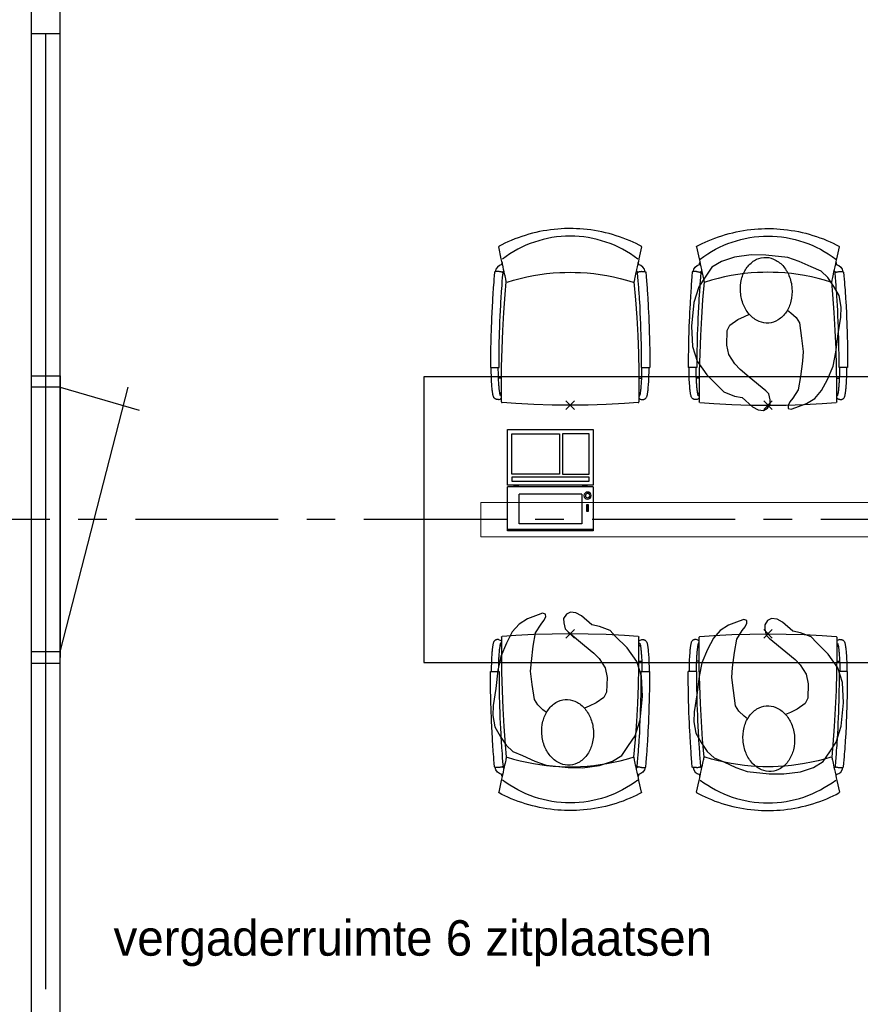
# Model space of a CAD drawing. Header units: millimetres. Extents: x 45699 to 251499, y 244 to 86446.
# Tile 211 of 240: x 235528 to 238472, y 60903 to 64350. Entities that reach past the tile are written whole.
import ezdxf

# ---------------------------------------------------------------- set-up
doc = ezdxf.new("R2010")
doc.units = ezdxf.units.MM
doc.header["$LTSCALE"] = 400
doc.header["$PDMODE"] = 3
doc.header["$PDSIZE"] = 15
doc.linetypes.add('CENTER', pattern=[2, 1.25, -0.25, 0.25, -0.25])
for name, color, linetype in [('co2-1-n-1-0-8_ip0', 7, 'Continuous'), ('inr', 4, 'Continuous'), ('plat', 5, 'Continuous'), ('stramien', 1, 'CENTER'), ('symbol', 1, 'Continuous'), ('verlichting', 2, 'Continuous')]:
    doc.layers.add(name, color=color, linetype=linetype)
doc.styles.add('s100', font='stylu.ttf', dxfattribs={"height": 100})

# ---------------------------------------------------------------- blocks, each defined once
blk = doc.blocks.new('co2-1-n-1-0-8_b2')
for p, q in [((-251.5, -20.3), (-255.8, -20.3)), ((251.5, -20.3), (255.8, -20.3)), ((-249.1, -132.2), (-279.1, -131.7)), ((-251.6, -131.7), (-251.6, -132.2)), ((251.6, -131.7), (251.6, -132.2)), ((-220.5, -431.4), (-220.7, -431.4)), ((220.7, -431.4), (220.5, -431.4)), ((-231.5, -468.8), (-234.2, -468.3)), ((234.4, -468), (231.4, -468.6)), ((-250, -554.2), (-241.1, -513.2)), ((-239.3, -492.8), (-236.8, -493.3)), ((236.7, -493), (239.1, -492.6)), ((241.1, -513.2), (250, -554.2))]:
    blk.add_line(p, q)
at = {"flags": 128}
for points in [[(-238.5, -9.5), (-189.8, -6), (-126.6, -2.7), (-63.3, -0.7), (0, 0)], [(0, 0), (63.3, -0.7), (126.6, -2.7), (189.8, -6), (238.5, -9.5)], [(-255.8, -20.3), (-257.1, -20.4), (-258.3, -20.7), (-259.5, -21.1), (-260.7, -21.6), (-261.9, -22.1), (-263, -22.8), (-264.1, -23.6), (-265.4, -24.8), (-266.8, -26.5), (-267.8, -28.1), (-268.4, -29.4), (-268.8, -30.4), (-269.5, -32.8), (-270, -34.9), (-270.5, -37.1), (-270.9, -39.4), (-271.3, -41.9), (-271.6, -44.3), (-272, -46.9), (-272.4, -49.7), (-272.7, -52.9), (-273.1, -56.4), (-273.5, -60.3), (-273.8, -64.4), (-274.2, -69.1), (-274.6, -74.7), (-275, -81.4), (-275.4, -89.2), (-275.8, -98.1), (-276, -105.6), (-276.2, -113.7), (-276.3, -122.4), (-276.4, -131.8)], [(-223.6, -431.8), (-228.8, -369.6), (-233.1, -307.4), (-236.5, -244.1), (-239, -180.9), (-240.5, -117.6), (-241, -54.2), (-240.8, -12)], [(240.8, -12), (240.9, -73.4), (240.1, -134.8), (238.4, -198.1), (235.7, -261.3), (232, -324.6), (227.4, -387.7), (223.6, -431.8)], [(255.8, -20.3), (257.1, -20.4), (258.3, -20.7), (259.5, -21.1), (260.7, -21.6), (261.9, -22.1), (263, -22.8), (264.1, -23.6), (265.4, -24.8), (266.8, -26.5), (267.8, -28.1), (268.4, -29.4), (268.8, -30.4), (269.5, -32.8), (270, -34.9), (270.5, -37.1), (270.9, -39.4), (271.3, -41.9), (271.6, -44.3), (272, -46.9), (272.4, -49.7), (272.7, -52.9), (273.1, -56.4), (273.5, -60.3), (273.8, -64.4), (274.2, -69.1), (274.6, -74.7), (275, -81.4), (275.4, -89.2), (275.8, -98.1), (276, -105.6), (276.2, -113.7), (276.3, -122.4), (276.4, -131.8)], [(-240.5, -95.2), (-241.5, -95.2), (-243, -95.2), (-244.8, -95.2), (-246.8, -95.2), (-248.9, -95.3), (-251, -95.3)], [(240.7, -95.2), (241.5, -95.2), (243, -95.2), (244.8, -95.2), (246.8, -95.2), (248.9, -95.3), (250.8, -95.3)], [(-250, -468), (-253.3, -468.2), (-255.6, -468.2), (-257.8, -468.2), (-259.7, -468), (-261.4, -467.8), (-262.7, -467.5), (-264.9, -466.6), (-266.3, -450.4), (-267.4, -435.8), (-268.5, -422.4), (-269.3, -410.3), (-270, -401), (-270.6, -392.6), (-271.1, -385.1), (-271.5, -378.5), (-271.8, -372.8), (-272.1, -368), (-272.9, -354.6), (-273.7, -340.4), (-274.5, -325.4), (-275.2, -310.1), (-275.8, -294.9), (-276.6, -274.8), (-277.3, -254.8), (-277.8, -234.9), (-278, -228.3), (-278.2, -221.8), (-278.3, -215.3), (-278.4, -208.9), (-278.5, -202.3), (-278.7, -195.2), (-278.8, -187.2), (-278.9, -178.1), (-279, -168.1), (-279.1, -157), (-279.1, -144.8), (-279.1, -131.7)], [(-250, -468), (-248.5, -467.9), (-246.1, -467.6), (-243.8, -467.2), (-241.7, -466.8), (-239.8, -466.3), (-238.2, -465.8), (-237, -465.2), (-235, -464), (-236.3, -448.9), (-237.4, -435.5), (-238.3, -423.4), (-239.1, -412.6), (-239.8, -403.2), (-240.3, -395.1), (-240.8, -388.6), (-241.2, -382.4), (-241.6, -376), (-242, -369.6), (-242.4, -363.2), (-243.5, -343.6), (-244.5, -323.8), (-245.4, -304), (-246.2, -285.1), (-246.9, -266.1), (-247.5, -247.9), (-247.9, -231.1), (-248, -226.2), (-248.2, -220.5), (-248.3, -213.9), (-248.5, -206.4), (-248.6, -197.9), (-248.8, -188.5), (-248.9, -176.2), (-249, -162.7), (-249.1, -147.9), (-249.1, -132.2)], [(249.1, -132.2), (249.1, -146.9), (249, -160.6), (248.9, -172.9), (248.8, -183.9), (248.7, -193.5), (248.5, -201.8), (248.4, -208.3), (248.3, -214.7), (248.2, -221.1), (248, -227.6), (247.9, -234.1), (247.3, -253.9), (246.6, -273.8), (245.9, -293.6), (245, -312.5), (244.1, -331.4), (243.2, -349.5), (242.2, -366.2), (241.9, -371), (241.5, -376.6), (241.1, -383.1), (240.6, -390.6), (240.1, -398.9), (239.4, -408.1), (238.5, -420.2), (237.5, -433.4), (236.4, -447.9), (235, -464), (237, -465.2), (238.2, -465.8), (239.8, -466.3), (241.7, -466.8), (243.8, -467.2), (246.1, -467.6), (248.5, -467.9), (250, -468)], [(250, -468), (253.3, -468.2), (255.6, -468.2), (257.8, -468.2), (259.7, -468), (261.4, -467.8), (262.7, -467.5), (263.7, -467.1), (265, -466.1), (266, -453.4), (267, -441.6), (267.8, -430.7), (268.6, -420.8), (269.2, -412), (269.8, -404.1), (270.3, -397.1), (270.7, -390.6), (271.1, -384.3), (271.5, -377.9), (271.9, -371.5), (272.3, -365), (273.4, -345.2), (274.5, -325.3), (275.4, -305.3), (276, -290.1), (276.6, -274.8), (277.1, -259.7), (277.6, -245.3), (277.9, -231.9), (278, -226.9), (278.2, -221.2), (278.3, -214.5), (278.5, -206.9), (278.6, -198.4), (278.7, -188.9), (278.9, -176.5), (279, -162.9), (279.1, -148), (279.1, -131.7), (249.1, -132.2)], [(-241.1, -513.2), (-239, -503.7), (-237.1, -494.8), (-234.9, -484.6), (-232.9, -475.3), (-231.1, -466.9), (-229.4, -459.3), (-228, -452.7), (-226.8, -447), (-225.7, -442.2), (-224.9, -438.4)], [(-224.9, -438.4), (-224.4, -436.2), (-224.1, -434.5), (-223.8, -433.2), (-223.6, -432.5)], [(-223.7, -432.8), (-223.7, -432.8), (-223.6, -432.5)], [(-223.6, -431.7), (-223.6, -431.7), (-223.6, -431.8)], [(0, -465.5), (-18.1, -465.2), (-36.1, -464.6), (-59.3, -463.1), (-82.5, -460.9), (-105.6, -457.9), (-128.5, -454.2), (-151.9, -449.7), (-175, -444.4), (-197.9, -438.3), (-220.5, -431.4)], [(220.5, -431.4), (198.1, -438.3), (175.3, -444.3), (152.1, -449.7), (128.5, -454.2), (105.7, -457.9), (82.8, -460.8), (59.5, -463.1), (36.1, -464.6), (18.1, -465.2), (0, -465.5)], [(223.6, -431.8), (223.6, -431.7), (223.6, -431.7)], [(223.6, -432.5), (223.6, -432.5), (223.7, -432.8)], [(223.6, -432.5), (223.7, -432.8), (224, -434), (224.4, -435.9), (224.9, -438.4)], [(224.9, -438.4), (225.7, -442.2), (226.8, -447), (228, -452.7), (229.4, -459.3), (231.1, -466.8), (232.9, -475.2), (234.9, -484.6), (237.1, -494.8), (239, -503.7), (241.1, -513.2)], [(-248.6, -556.9), (-241.7, -560.6), (-230.9, -566), (-220.5, -570.8), (-209.7, -575.6), (-197.7, -580.6), (-185.6, -585.3), (-173.3, -589.7), (-161, -593.7), (-148.6, -597.5), (-136.1, -601), (-123.5, -604.2), (-110.8, -607), (-98.1, -609.6), (-85.4, -611.8), (-72.6, -613.8), (-59.7, -615.4), (-46.8, -616.7), (-33.9, -617.7), (-22.6, -618.2), (-10.7, -618.6), (0, -618.7)], [(0, -618.7), (7.7, -618.6), (19.8, -618.3), (31.2, -617.8), (42.9, -617), (55.8, -615.8), (68.7, -614.3), (81.5, -612.4), (94.3, -610.3), (107, -607.8), (119.7, -605.1), (132.3, -602), (144.8, -598.6), (157.2, -594.9), (169.5, -590.9), (181.8, -586.7), (194, -582.1), (206, -577.2), (217.9, -572), (228.2, -567.2), (238.9, -562), (248.7, -556.9)]]:
    blk.add_lwpolyline(points, dxfattribs=at)
for centre, radius, start, end in [((-251.5, -32.8), 12.5, 31.8812, 90), ((-238.3, -12), 2.5, 94.5665, 179.4807), ((238.3, -12), 2.5, 0.5193, 85.4335), ((251.5, -32.8), 12.5, 90, 148.1188), ((-251.5, -32.8), 12.5, 293.1463, 327.6578), ((251.5, -32.8), 12.5, 212.3422, 246.8537), ((-226.1, -432), 2.5, 341.6817, 5.2297), ((-226.1, -431.9), 2.5, 347.791, 5.2276), ((226.1, -431.9), 2.5, 174.7724, 192.209), ((226.1, -432), 2.5, 174.778, 187.1445), ((226.1, -432), 2.5, 187.1548, 198.3185), ((-233.6, -464.5), 28.8, 186.1005, 258.5426), ((-233.7, -464.5), 3.77, 192.8865, 261.7566), ((234, -464.6), 3.4, 276.6537, 346.9286), ((234, -464.6), 28.4, 280.3578, 354.0057), ((-166.7, -477.3), 75, 191.7314, 197.3164), ((0.2, -200.9), 391.2, 232.6355, 269.9709), ((-0.2, -200.9), 391.2, 270.0307, 307.3629), ((166.7, -477.3), 75, 342.6747, 348.4513), ((-247.5, -554.8), 2.5, 167.791, 242.1608), ((247.5, -554.8), 2.5, 297.8392, 12.209)]:
    blk.add_arc(centre, radius, start, end)
for points in [[(-243.3, -32.8), (-243.7, -32.8), (-244.1, -33.5), (-245, -36.2), (-245.5, -38.1), (-246.4, -43.2), (-246.9, -46.3), (-247.8, -53.6), (-248.3, -57.8), (-249.1, -67), (-249.5, -72), (-250.2, -82.7), (-250.6, -88.4), (-251.1, -100.3), (-251.3, -106.4), (-251.5, -118.9), (-251.6, -125.3), (-251.6, -131.7)], [(243.3, -32.8), (243.7, -32.8), (244.1, -33.5), (245, -36.2), (245.5, -38.1), (246.4, -43.2), (246.9, -46.3), (247.8, -53.6), (248.3, -57.8), (249.1, -67), (249.5, -72), (250.2, -82.7), (250.6, -88.4), (251.1, -100.3), (251.3, -106.4), (251.5, -118.9), (251.6, -125.3), (251.6, -131.7)]]:
    blk.add_open_spline(points, degree=3, knots=[0, 0, 0, 0, 0.125, 0.125, 0.25, 0.25, 0.375, 0.375, 0.5, 0.5, 0.625, 0.625, 0.75, 0.75, 0.875, 0.875, 0.9994014, 0.9994014, 0.9994014, 0.9994014])
at = {"layer": 'co2-1-n-1-0-8_ip0'}
blk.add_point((0, 0), dxfattribs=at)
blk = doc.blocks.new('symb-LPTP_b2')
for p, q in [((150, 0), (-150, 0)), ((-150, 0), (-150, -155)), ((150, -155), (150, 0)), ((150, -5), (-150, -5)), ((-110, -25), (-110, -129)), ((110, -25), (-110, -25)), ((110, -129), (110, -25)), ((110, -129), (-110, -129)), ((150, -155), (-150, -155)), ((150, -160), (-150, -160)), ((-150, -160), (-150, -355)), ((150, -355), (150, -160)), ((-150, -355), (150, -355))]:
    blk.add_line(p, q)
for points in [[(126.4, -69.8), (133.6, -69.8), (133.6, -91.9), (126.4, -91.9)], [(128.4, -71.8), (131.6, -71.8), (131.6, -89.9), (128.4, -89.9)], [(-135, -175), (135, -175), (135, -188.8), (-135, -188.8)], [(32.1, -198.8), (-135, -198.8), (-135, -340), (32.1, -340)], [(42.1, -198.8), (135, -198.8), (135, -340), (42.1, -340)]]:
    blk.add_lwpolyline(points, close=True)
for points in [[(-129.8, -157.5, 10, 10, 0), (-110.7, -157.5, 10, 10, 0)], [(129.8, -157.5, 10, 10, 0), (110.7, -157.5, 10, 10, 0)]]:
    blk.add_lwpolyline(points, format="xyseb")
for radius in [12.6, 7.57]:
    blk.add_circle((130, -123.9), radius)
blk = doc.blocks.new('symb-ps03_b2')
blk.add_lwpolyline([(82.2, -333.7), (93.5, -323.3), (109.6, -304.5), (119.8, -284.7), (121.3, -230.8), (122.5, -183.8), (115.8, -150.4), (104.2, -98.4), (90.8, -52.2), (69, -24.8), (57.7, -13.2), (50.2, -0.9), (49.4, 8.5), (59.4, 13), (75.8, 8.9), (114.7, -1.3), (145.3, -16.6), (172.1, -41.1), (196.4, -77.8), (221.1, -122.2), (235.7, -169.2), (249.9, -232.3), (265.9, -290), (270.3, -324.8), (267.4, -365.4), (252.2, -399.3), (234.6, -432.8), (213.5, -457.5), (181.2, -475.4), (141, -499), (102.8, -516.9), (26.9, -533.5), (-23.3, -539.3), (-83.1, -537.5), (-129.9, -527.7), (-165.1, -510.7), (-191.8, -478.7), (-217.7, -447.5), (-240.8, -394), (-258.1, -313.4), (-261.7, -241.7), (-250.8, -189), (-222, -138.3), (-185.2, -93.4), (-169.5, -72.2), (-133.8, -53.9), (-107.1, -45.7), (-74.5, -10), (-56.5, 2.3), (-37.5, 6.7), (-23, 0.8), (-11.7, -12.6), (-10.5, -27.9), (-13.2, -49.2), (-22.6, -61.1), (-75.1, -114.5), (-104.5, -144.9), (-120.7, -165.7), (-138.4, -200.3), (-141.8, -234.1), (-134.6, -284.5), (-123.4, -302.1), (-94.4, -318.8), (-69, -327.2), (-51.7, -333)])
blk.add_lwpolyline([(-74.5, -413.3, 0.078796), (-66.1, -458.3, 0.088041), (-45.7, -493.9, 0.105312), (-14.5, -518.5, 0.121926), (19.1, -525.8, 0.121926), (52.3, -516.6, 0.105312), (82.1, -490.3, 0.088041), (100.3, -453.5, 0.078796), (106.2, -408.2, 0.078796), (97.7, -363.2, 0.088041), (77.4, -327.6, 0.105312), (46.2, -303, 0.121926), (12.5, -295.7, 0.121926), (-20.6, -304.9, 0.105312), (-50.4, -331.2, 0.088041), (-68.6, -368, 0.078796)], format="xyb", close=True)

msp = doc.modelspace()

# ---------------------------------------------------------------- linework, layer by layer
at = {"layer": 'inr'}
msp.add_lwpolyline([(239342.8, 63100), (236942.8, 63100), (236942.8, 62100), (239342.8, 62100)], close=True, dxfattribs=at)
at = {"layer": 'plat'}
for p, q in [((235569.4, 51850), (235569.4, 78850)), ((235669.4, 51850), (235669.4, 78850)), ((235669.4, 64300), (235569.4, 64300)), ((235619.4, 60956), (235619.4, 64300)), ((235569.4, 63063), (235569.4, 63103)), ((235569.4, 63103), (235669.4, 63103)), ((235669.4, 63103), (235669.4, 63063)), ((235669.4, 63083), (235669.4, 62117)), ((235669.4, 63063), (235569.4, 63063)), ((235619.4, 63018.1), (235619.4, 63063)), ((235619.4, 62137), (235619.4, 63063)), ((235619.4, 62137), (235619.4, 63063)), ((235669.4, 62137), (235907.4, 63063.5)), ((235669.4, 63063), (235946.6, 62982.9)), ((235669.4, 62137), (235569.4, 62137)), ((235569.4, 62097), (235669.4, 62097))]:
    msp.add_line(p, q, dxfattribs=at)
at = {"layer": 'stramien'}
msp.add_line((243633.3, 62600), (224925.4, 62600), dxfattribs=at)
at = {"layer": 'verlichting', "lineweight": 0}
msp.add_lwpolyline([(237142.8, 62540), (239142.8, 62540), (239142.8, 62660), (237142.8, 62660)], close=True, dxfattribs=at)

# ---------------------------------------------------------------- block references
at = {"layer": 'inr', "rotation": 179.9999999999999}
msp.add_blockref('co2-1-n-1-0-8_b2', (237455.7, 63000), dxfattribs=at)
at = {"layer": 'inr', "xscale": -1, "rotation": 180}
for name, p in [('co2-1-n-1-0-8_b2', (238148.5, 63000)), ('symb-LPTP_b2', (237386.8, 62559.9))]:
    msp.add_blockref(name, p, dxfattribs=at)
at = {"layer": 'inr', "xscale": -1}
msp.add_blockref('co2-1-n-1-0-8_b2', (237455.7, 62200), dxfattribs=at)
at = {"layer": 'inr'}
msp.add_blockref('co2-1-n-1-0-8_b2', (238148.5, 62200), dxfattribs=at)
at = {"layer": 'symbol', "linetype": 'Continuous', "lineweight": 0, "xscale": -1}
for p, rotation in [((238169.6, 62992.6), 185.9861084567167), ((237419.8, 62265.2), 5.986108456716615), ((238124.2, 62243.2), 5.986108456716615)]:
    msp.add_blockref('symb-ps03_b2', p, dxfattribs=dict(at, rotation=rotation))

# ---------------------------------------------------------------- texts
at = {"layer": 'plat', "style": 's100'}
msp.add_text('vergaderruimte 6 zitplaatsen', height=124.217, dxfattribs=at).set_placement((235856.8, 61073.2))

doc.saveas('drawing.dxf')
